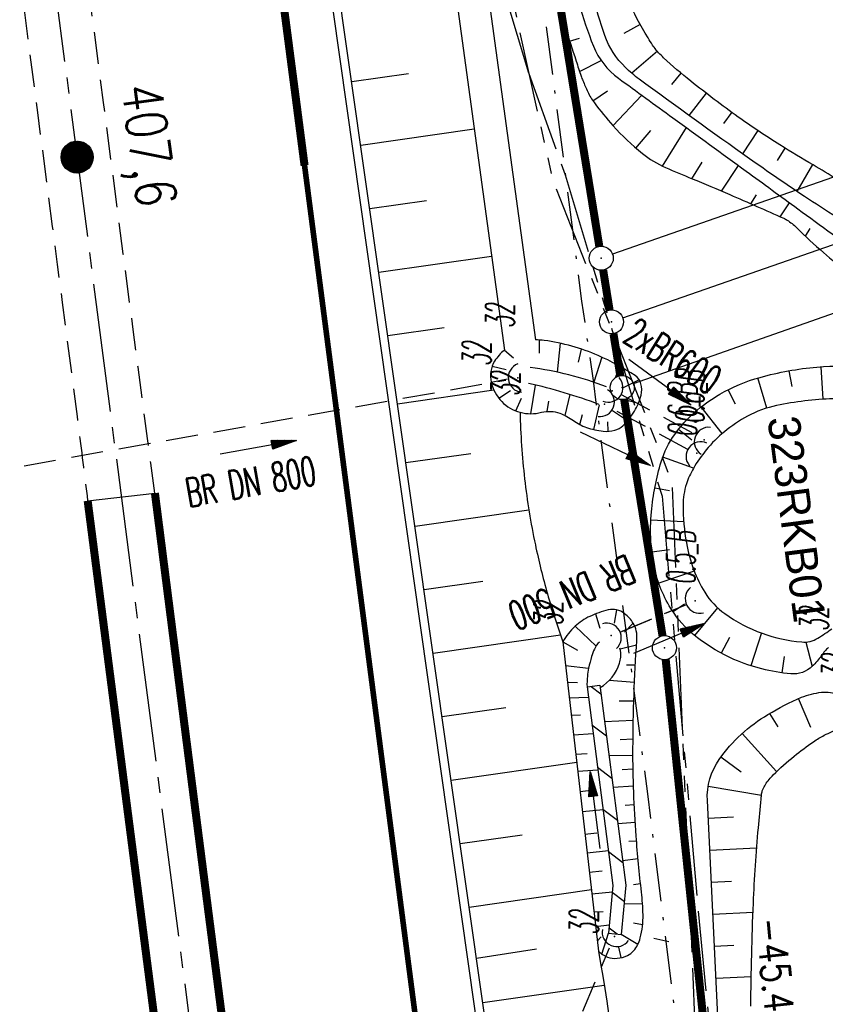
# Model space of a CAD drawing. Extents: x 446005 to 446745, y 447032 to 448234.
# Tile 94 of 127: x 446397 to 446447, y 447542 to 447603. Entities that reach past the tile are written whole.
import ezdxf
from ezdxf.enums import TextEntityAlignment as Align

# ---------------------------------------------------------------- set-up
doc = ezdxf.new("R2010")
doc.units = 0
doc.header["$LTSCALE"] = 2
doc.header["$MEASUREMENT"] = 0
for name, pattern in [('ACHSE', [5.5, 4, -0.5, 0.5, -0.5]), ('AUSGEZOGEN', [0]), ('BAB-FM2', [2.6, 1.5, -0.5, 0.1, -0.5]), ('EINAUSFÄDELUNG', [3.5, 2.5, -1]), ('GESTRICH-X2', [1.5, 1, -0.5]), ('PHANTOMX2', [5, 2.5, -0.5, 0.5, -0.5, 0.5, -0.5])]:
    doc.linetypes.add(name, pattern=pattern)
doc.layers.get('0').update_dxf_attribs({"linetype": 'AUSGEZOGEN'})
for name, color, linetype in [('200-ABSTAND', 8, 'AUSGEZOGEN'), ('200-GRENZL', 8, 'AUSGEZOGEN'), ('200-GRENZL-BAB', 7, 'AUSGEZOGEN'), ('200-GRENZP-BAB', 7, 'AUSGEZOGEN'), ('ACHSETOP', 250, 'ACHSE'), ('ANMERKUNG', 7, 'CONTINUOUS'), ('BAB_FM', 5, 'BAB-FM2'), ('BOESCHG', 250, 'AUSGEZOGEN'), ('DURCHL', 200, 'GESTRICH-X2'), ('EINAUSF', 250, 'EINAUSFÄDELUNG'), ('FBRTOP', 250, 'AUSGEZOGEN'), ('GRABEN', 250, 'AUSGEZOGEN'), ('HEKT_B', 250, 'CONTINUOUS'), ('KANAL', 7, 'GESTRICH-X2'), ('Lichtwellenleiter COLT', 46, 'PHANTOMX2'), ('Lichtwellenleiter GLH', 46, 'PHANTOMX2'), ('MS-UEBERFAHRT', 250, 'GESTRICH-X2'), ('MULDE', 250, 'AUSGEZOGEN'), ('PFEIL', 7, 'CONTINUOUS'), ('PFEILTOP', 200, 'AUSGEZOGEN'), ('Rinne', 200, 'CONTINUOUS'), ('RRB', 250, 'AUSGEZOGEN'), ('RRB-Schrift', 250, 'AUSGEZOGEN'), ('SCHSYMBOL', 200, 'AUSGEZOGEN'), ('TEXTO', 4, 'CONTINUOUS')]:
    doc.layers.add(name, color=color, linetype=linetype)
doc.styles.add('ROMANS', font='romans.shx', dxfattribs={"width": 0.8})
doc.styles.add('UNIR-H', font='unir_h.shx', dxfattribs={"width": 0.8})

# ---------------------------------------------------------------- blocks, each defined once
blk = doc.blocks.new('*X15')
at = {"color": 0}
for p, q in [((212.2338378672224, 257.3935923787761), (213.2417524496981, 258.4015069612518)), ((212.2358318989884, 257.4662970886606), (213.1690477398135, 258.3995129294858)), ((212.2367523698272, 257.3257962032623), (213.3095486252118, 258.3985924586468)), ((212.2437289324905, 257.2620620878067), (213.3732827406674, 258.3916158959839)), ((212.2440325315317, 257.5452083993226), (213.0901364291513, 258.3913122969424)), ((212.2541807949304, 257.201803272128), (213.4335415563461, 258.3811640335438)), ((212.2606187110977, 257.6325052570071), (213.0028395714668, 258.3747261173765)), ((212.2676832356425, 257.1445950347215), (213.4907497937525, 258.3676615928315)), ((212.283919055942, 257.0901201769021), (213.5452246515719, 258.3514257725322)), ((212.2898237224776, 257.732420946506), (212.9029238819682, 258.3455211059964)), ((212.3026459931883, 257.0381364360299), (213.5972083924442, 258.3326988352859)), ((212.3236761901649, 256.9884559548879), (213.6468888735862, 258.3116686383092)), ((212.3425626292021, 257.8558705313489), (212.7794742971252, 258.2927821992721)), ((212.3468627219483, 256.9409318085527), (213.6944130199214, 258.2884821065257)), ((212.3720904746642, 256.8954488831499), (213.739895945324, 258.2632543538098)), ((212.3992698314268, 256.851917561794), (213.7834272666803, 258.2360749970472)), ((212.4283322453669, 256.8102692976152), (213.8250755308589, 258.2070125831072)), ((212.4592271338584, 256.770453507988), (213.864891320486, 258.1761176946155)), ((212.4919197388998, 256.7324354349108), (213.9029093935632, 258.1434250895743)), ((212.5263897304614, 256.6961947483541), (213.9391500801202, 258.1089550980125)), ((212.5626304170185, 256.6617247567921), (213.9736200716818, 258.0727144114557)), ((212.6006484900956, 256.6290321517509), (214.0063126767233, 258.0346963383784)), ((212.6404642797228, 256.5981372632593), (214.0372075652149, 257.9948805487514)), ((212.6821125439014, 256.5690748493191), (214.0662699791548, 257.9532322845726)), ((212.7256438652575, 256.5418954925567), (214.0934493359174, 257.9097009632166)), ((212.7711267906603, 256.5166677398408), (214.1186770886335, 257.8642180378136)), ((212.8186509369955, 256.4934812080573), (214.1418636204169, 257.8166938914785)), ((212.8683314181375, 256.4724510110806), (214.1628938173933, 257.7670134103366)), ((212.9203151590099, 256.4537240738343), (214.1816207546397, 257.7150296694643)), ((212.9747900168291, 256.437488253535), (214.197856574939, 257.6605548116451)), ((213.0319982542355, 256.4239858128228), (214.2113590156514, 257.6033465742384)), ((213.0922570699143, 256.4135339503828), (214.2218108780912, 257.5430877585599)), ((213.1559911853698, 256.4065573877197), (214.2287874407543, 257.4793536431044)), ((213.2237873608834, 256.4036428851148), (214.2317019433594, 257.4115574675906)), ((213.2964920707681, 256.4056369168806), (214.2297079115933, 257.3388527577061)), ((213.3754033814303, 256.4138375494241), (214.22150727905, 257.2599414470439)), ((213.4627002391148, 256.4304237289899), (214.2049210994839, 257.1726445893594)), ((213.5626159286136, 256.4596287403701), (214.1757160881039, 257.0727288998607)), ((213.6860655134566, 256.5123676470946), (214.1229771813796, 256.9492793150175))]:
    blk.add_line(p, q, dxfattribs=at)
blk = doc.blocks.new('SRMAST2')
at = {"color": 0}
blk.add_circle((0, 0), 0.9989724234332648, dxfattribs=at)
blk.add_point((0, 0), dxfattribs=at)
blk.add_blockref('*X15', (-213.2327699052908, -257.4025749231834))
blk = doc.blocks.new('40')
at = {"color": 0}
blk.add_arc((0.0246800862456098, 0.3106833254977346), 0.9100732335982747, 192.5363002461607, 347.4636997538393, dxfattribs=at)
blk.add_point((0, 0), dxfattribs=at)
blk = doc.blocks.new('PFEIL2')
at = {"color": 0}
for p, q in [((0.8796887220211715, 0.0024565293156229), (-2.401395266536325, -0.0115320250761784)), ((0.8808543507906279, -0.2709205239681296), (0.8785230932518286, 0.2758335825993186)), ((0.8785230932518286, 0.2758335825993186), (2.429089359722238, 0.0090619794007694)), ((0.9110887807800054, 0.2702307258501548), (0.8785706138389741, 0.2646884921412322)), ((0.9651190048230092, 0.2609349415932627), (0.8786494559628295, 0.2461975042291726)), ((1.01914922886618, 0.2516391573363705), (0.8787282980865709, 0.2277065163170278)), ((1.073179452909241, 0.24234337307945), (0.8788071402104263, 0.2092155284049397)), ((1.127209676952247, 0.2330475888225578), (0.8788859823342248, 0.1907245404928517)), ((1.181239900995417, 0.2237518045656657), (0.8789648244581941, 0.1722335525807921)), ((1.235270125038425, 0.2144560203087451), (0.8790436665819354, 0.1537425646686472)), ((1.289300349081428, 0.2051602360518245), (0.8791225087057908, 0.1352515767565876)), ((1.34333057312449, 0.195864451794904), (0.8792013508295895, 0.1167605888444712)), ((1.397360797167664, 0.1865686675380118), (0.8792801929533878, 0.0982696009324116)), ((1.451391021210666, 0.1772728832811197), (0.8793590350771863, 0.0797786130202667)), ((1.505421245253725, 0.1679770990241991), (0.8794378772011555, 0.0612876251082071)), ((1.559451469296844, 0.1586813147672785), (0.8795167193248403, 0.0427966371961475)), ((1.613481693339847, 0.1493855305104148), (0.8795955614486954, 0.024305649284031)), ((1.66751191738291, 0.140089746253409), (0.8796744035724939, 0.005814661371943)), ((1.721542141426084, 0.1307939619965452), (0.8797532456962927, -0.0126763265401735)), ((1.775572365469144, 0.1214981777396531), (0.8798320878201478, -0.0311673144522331)), ((1.82960258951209, 0.1122023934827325), (0.8799109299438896, -0.0496583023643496)), ((1.883632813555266, 0.1029066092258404), (0.8799897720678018, -0.0681492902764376)), ((1.937663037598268, 0.0936108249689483), (0.8800686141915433, -0.08664027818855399)), ((1.991693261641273, 0.0843150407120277), (0.8801474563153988, -0.105131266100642)), ((2.045723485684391, 0.0750192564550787), (0.8802262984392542, -0.1236222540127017)), ((2.099753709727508, 0.0657234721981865), (0.8803051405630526, -0.1421132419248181)), ((2.153783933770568, 0.056427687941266), (0.8803839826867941, -0.1606042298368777)), ((2.207814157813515, 0.0471319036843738), (0.8804628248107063, -0.1790952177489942)), ((2.261844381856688, 0.0378361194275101), (0.8805416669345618, -0.1975862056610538)), ((2.31587460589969, 0.0285403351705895), (0.8806205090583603, -0.2160771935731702)), ((2.36990482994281, 0.0192445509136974), (0.8806993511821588, -0.2345681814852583)), ((2.423935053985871, 0.009948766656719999), (0.8807781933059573, -0.2530591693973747)), ((2.429089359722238, 0.0090619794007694), (0.8808543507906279, -0.2709205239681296))]:
    blk.add_line(p, q, dxfattribs=at)
blk = doc.blocks.new('GST')
at = {"color": 0}
blk.add_circle((0, 0), 0.75, dxfattribs=at)
blk.add_point((0, 0), dxfattribs=at)

msp = doc.modelspace()

# ---------------------------------------------------------------- hatches: boundary and pattern name
at = {"layer": 'Rinne'}
h = msp.add_hatch(dxfattribs=at)
h.set_pattern_fill('ANSI31', color=256, scale=15, style=0)
h.set_pattern_definition([(322.4163263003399, (446224.1069550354, 447324.702221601), (1.143598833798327, 1.485869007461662), [])])
h.paths.add_polyline_path([(446433.7146961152, 447546.3137969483), (446434.5113038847, 447546.2402030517), (446434.7944050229, 447549.3045952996), (446433.1656316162, 447561.7758011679), (446432.3723683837, 447561.6721988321), (446433.9895949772, 447549.2894047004)])

# ---------------------------------------------------------------- linework, layer by layer
at = {"layer": '200-GRENZL'}
for p, q in [((446472.4518543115, 447602.121807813), (446433.9684235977, 447588.6572415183)), ((446434.6084591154, 447584.6867057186), (446463.6785551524, 447594.8187979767)), ((446435.2771135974, 447580.5898134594), (446463.8732798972, 447590.6894685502))]:
    msp.add_line(p, q, dxfattribs=at)
at = {"layer": '200-GRENZL-BAB', "const_width": 0.5, "flags": 128}
for points in [[(446427.6306344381, 447623.0388002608), (446433.1395678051, 447589.1499666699)], [(446433.3794709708, 447587.6695736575), (446433.7805948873, 447585.1795604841)], [(446434.0214896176, 447583.6992970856), (446434.4486466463, 447581.0795639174)], [(446434.6905329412, 447579.5994301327), (446437.0801481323, 447564.8598220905)], [(446437.2784055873, 447563.3739852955), (446441.8523610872, 447519.6257974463)]]:
    msp.add_lwpolyline(points, dxfattribs=at)
at = {"layer": 'ACHSETOP'}
msp.add_line((446397.346, 447619.512), (446419.935, 447445.976), dxfattribs=at)
at = {"layer": 'BAB_FM', "flags": 128}
msp.add_lwpolyline([(446383.7660553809, 447958.6165563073), (446385.8587755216, 447941.7454913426), (446389.5359093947, 447914.5640029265), (446389.9451972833, 447908.97153534), (446392.2471528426, 447892.1550480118), (446398.2662740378, 447842.5166578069), (446403.8386303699, 447792.8197341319), (446409.3988137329, 447743.1212197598), (446416.3609532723, 447693.6059052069), (446424.4988060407, 447644.2442263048), (446432.0381518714, 447585.7278219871), (446432.7487822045, 447580.7781743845), (446436.1430659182, 447555.0006746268), (446440.7406020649, 447518.2868897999), (446539.3237351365, 447547.538057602), (446549.9282978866, 447509.4602388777)], dxfattribs=at)
at = {"layer": 'BOESCHG'}
for p, q in [((446435.6807466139, 447602.994197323), (446434.669133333, 447602.4353818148)), ((446431.2885321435, 447601.9475801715), (446431.8954277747, 447602.143969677)), ((446431.4248033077, 447601.5272079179), (446431.4257544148, 447601.5275167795)), ((446436.7628331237, 447601.3156900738), (446435.1614318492, 447599.9487753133)), ((446431.9111392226, 447600.0469579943), (446433.2601932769, 447600.7375753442)), ((446421.2478746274, 447599.9101091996), (446417.7024221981, 447599.4055890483)), ((446432.0557616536, 447599.6293733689), (446432.0576301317, 447599.6300866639)), ((446438.2294127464, 447599.9587916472), (446437.6346783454, 447599.2518698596)), ((446432.7347466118, 447598.2299135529), (446433.6492206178, 447598.8501468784)), ((446433.9906092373, 447596.6745026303), (446435.7920486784, 447598.5749773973)), ((446439.792968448, 447598.7119855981), (446438.7227997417, 447597.3221651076)), ((446432.9968811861, 447597.8741494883), (446432.9976757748, 447597.8747566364)), ((446441.3944331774, 447597.5140961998), (446440.8899334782, 447596.8196161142)), ((446425.3351412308, 447596.4514338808), (446418.2659479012, 447595.445483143)), ((446434.2905218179, 447596.3499319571), (446434.29197057, 447596.3513107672)), ((446435.4214043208, 447595.2789982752), (446436.3598197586, 447596.3791475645)), ((446437.0732497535, 447594.1619071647), (446438.56669244, 447596.5578804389)), ((446443.0323953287, 447596.3667257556), (446442.0649719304, 447594.9269937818)), ((446444.7138487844, 447595.2841059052), (446444.235753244, 447594.5112737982)), ((446435.7618134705, 447594.9971910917), (446435.7624397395, 447594.9979706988)), ((446437.4756905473, 447593.9793397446), (446437.4764967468, 447593.9811700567)), ((446438.910599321, 447593.3722081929), (446439.5613752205, 447594.4069482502)), ((446440.7568612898, 447592.6033585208), (446441.8263316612, 447594.1860076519)), ((446446.4297593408, 447594.2568515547), (446445.4597725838, 447592.5817047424)), ((446439.3197566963, 447593.2052698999), (446439.3201363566, 447593.2061950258)), ((446422.3532145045, 447591.9868078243), (446418.8294736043, 447591.4853772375)), ((446441.1628595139, 447592.4288783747), (446441.1636529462, 447592.4307142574)), ((446442.5912873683, 447591.8066018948), (446442.945523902, 447592.3692545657)), ((446442.9959324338, 447591.6289982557), (446442.996334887, 447591.6299136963)), ((446444.4209392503, 447590.9989247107), (446445.005166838, 447591.866576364)), ((446444.8186326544, 447590.8073925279), (446444.8196723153, 447590.8091010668)), ((446445.9877521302, 447589.7832697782), (446446.2916561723, 447590.26011652)), ((446446.3105674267, 447589.4814733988), (446446.3112453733, 447589.48220851)), ((446426.4187695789, 447588.5250429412), (446419.3929993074, 447587.5252713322)), ((446423.4585543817, 447584.063506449), (446419.9565250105, 447583.5651654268)), ((446429.3977201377, 447583.3081241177), (446429.3977520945, 447582.486848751)), ((446430.6923760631, 447583.1062304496), (446430.5175352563, 447581.3041482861)), ((446427.2189597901, 447582.6719103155), (446427.7831457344, 447582.1940260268)), ((446432.0082099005, 447582.7456609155), (446431.8261100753, 447581.9277114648)), ((446433.2890561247, 447582.2410675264), (446432.7981204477, 447580.6715183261)), ((446426.4611789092, 447581.6802010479), (446427.335890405, 447581.4654387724)), ((446434.4124621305, 447581.6739400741), (446434.1199329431, 447580.9423619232)), ((446447.1047676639, 447579.6172758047), (446446.9658341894, 447581.6406046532)), ((446443.5836906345, 447579.0679596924), (446443.0342108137, 447580.9438430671)), ((446445.1563382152, 447580.4101428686), (446444.9817623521, 447581.395261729)), ((446426.399, 447580.673), (446427.4232811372, 447580.8897539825)), ((446428.8770377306, 447578.7129541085), (446429.1683915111, 447580.4984344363)), ((446435.6297138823, 447580.833006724), (446434.5364257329, 447580.2928155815)), ((446420.5611714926, 447579.3231865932), (446426.5616493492, 447580.1964316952)), ((446426.8779855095, 447579.673186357), (446427.5998143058, 447580.1640183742)), ((446431.0013265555, 447578.601860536), (446431.3263883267, 447579.9067467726)), ((446441.6344889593, 447579.3033940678), (446441.1766232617, 447580.2097004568)), ((446427.9265773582, 447578.8869931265), (446428.2876495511, 447579.6844692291)), ((446429.8881477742, 447578.8564171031), (446429.9993292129, 447579.4881679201)), ((446432.7930605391, 447577.7237398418), (446433.1508358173, 447579.2760300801)), ((446435.5815497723, 447579.3594476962), (446434.8073698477, 447579.5606470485)), ((446440.8052340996, 447577.4779959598), (446439.4909797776, 447579.1393788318)), ((446431.9314350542, 447578.0346964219), (446432.0900107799, 447578.6606905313)), ((446434.8873560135, 447578.2621914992), (446433.9587483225, 447578.8850039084)), ((446420.7190016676, 447578.2211530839), (446420.7170216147, 447578.2208713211)), ((446433.6892375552, 447577.6151190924), (446433.662598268, 447578.2019496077)), ((446438.9167465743, 447577.0657090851), (446438.0747857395, 447577.733280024)), ((446425.1217342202, 447576.2195860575), (446421.0835764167, 447575.644953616)), ((446421.0855564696, 447575.6452353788), (446421.0835764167, 447575.644953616)), ((446439.0121697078, 447575.3134028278), (446437.0930877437, 447576.0012572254)), ((446421.2825273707, 447574.2610471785), (446421.2805473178, 447574.2607654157)), ((446437.5079680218, 447573.8930230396), (446436.5959565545, 447574.0655229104)), ((446428.7500649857, 447572.6956038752), (446421.6471021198, 447571.6848477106)), ((446438.4007085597, 447571.9778957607), (446436.3499399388, 447572.082036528)), ((446421.6490821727, 447571.6851294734), (446421.6471021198, 447571.6848477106)), ((446421.8450630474, 447570.3008003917), (446421.8440730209, 447570.3006595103)), ((446437.5250111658, 447570.2201554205), (446436.4203431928, 447570.0855694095)), ((446439.0587792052, 447568.8975409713), (446436.8473187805, 447568.135176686)), ((446425.8847067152, 447568.2475655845), (446422.2106278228, 447567.7247418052)), ((446422.2116178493, 447567.7248826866), (446422.2106278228, 447567.7247418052)), ((446438.4432980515, 447566.8272638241), (446437.7385122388, 447566.3508257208)), ((446422.4095787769, 447566.3408353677), (446422.407598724, 447566.3405536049)), ((446432.9008682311, 447566.2237523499), (446433.1690498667, 447565.3317523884)), ((446434.21, 447566.484), (446434.0569472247, 447565.648579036)), ((446440.5071980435, 447566.6136988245), (446439.079665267, 447564.8761962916)), ((446435.248, 447565.652), (446434.7087711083, 447565.0825228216)), ((446431.6248270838, 447565.4514401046), (446432.933549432, 447564.2205804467)), ((446443.2454751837, 447565.0375344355), (446442.5836573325, 447562.9928590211)), ((446430.7251557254, 447564.8960686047), (446422.7741535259, 447563.7646358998)), ((446430.869, 447564.492), (446431.7735518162, 447563.9740236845)), ((446441.2656664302, 447564.7444745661), (446440.7451156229, 447563.7737650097)), ((446446.0152384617, 447564.472444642), (446446.4080156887, 447562.9441972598)), ((446422.7761335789, 447563.7649176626), (446422.7741535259, 447563.7646358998)), ((446435.4563840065, 447564.269000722), (446434.4438364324, 447564.0299210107)), ((446444.6731231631, 447563.5763718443), (446444.5308256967, 447562.5468125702)), ((446431.0400350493, 447563.00104406), (446432.4725023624, 447562.8512649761)), ((446435.3840653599, 447563.0378605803), (446434.8330249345, 447563.0262467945)), ((446422.9721144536, 447562.3805885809), (446422.9711244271, 447562.3804476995)), ((446431.1579248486, 447561.973368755), (446431.7827044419, 447561.9421422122)), ((446435.3321167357, 447561.9478654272), (446433.7479629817, 447562.074100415)), ((446431.2698076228, 447560.9980582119), (446432.4555275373, 447561.0354651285)), ((446435.2894121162, 447560.792298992), (446434.3763643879, 447560.7912828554)), ((446446.3273109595, 447559.1496302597), (446445.5512634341, 447560.9402752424)), ((446427.3073994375, 447560.3694237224), (446423.337679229, 447559.8045299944)), ((446423.3386692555, 447559.8046708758), (446423.337679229, 447559.8045299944)), ((446431.3950121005, 447559.9066189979), (446431.9686691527, 447559.9316610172)), ((446435.258034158, 447559.5677431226), (446433.4626578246, 447559.5015284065)), ((446444.2823824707, 447559.1880842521), (446443.776022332, 447560.0222090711)), ((446423.5366301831, 447558.4206235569), (446423.5346501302, 447558.4203417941)), ((446431.5341933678, 447558.6933405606), (446432.750697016, 447558.7754089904)), ((446435.2414824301, 447558.4093662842), (446434.444177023, 447558.3753412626)), ((446444.1986291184, 447556.392839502), (446442.0477443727, 447558.7661527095)), ((446431.6739030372, 447557.4754559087), (446432.3798439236, 447557.512020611)), ((446435.2378975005, 447557.4046464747), (446433.7407599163, 447557.3721539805)), ((446441.9769342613, 447556.3598374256), (446440.7129345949, 447557.2811757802)), ((446431.7331579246, 447556.9589160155), (446423.9012049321, 447555.844424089)), ((446431.7943848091, 447556.4251857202), (446433.0471867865, 447556.5052436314)), ((446435.2458713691, 447556.5362514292), (446434.563438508, 447556.5021564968)), ((446423.903184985, 447555.8447058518), (446423.9012049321, 447555.844424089)), ((446431.9401638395, 447555.154392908), (446432.6075501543, 447555.2327589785)), ((446435.2703625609, 447555.4796100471), (446433.9992744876, 447555.3927574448)), ((446443.2485079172, 447554.9062169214), (446439.9266774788, 447555.4626490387)), ((446424.0991658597, 447554.4603767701), (446424.0981758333, 447554.4602358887)), ((446432.083464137, 447553.9052078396), (446433.3700019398, 447554.03350986)), ((446435.3159216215, 447554.3205081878), (446434.7414986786, 447554.2791696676)), ((446441.5039888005, 447553.5437915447), (446439.9293974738, 447553.4669721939)), ((446435.3772613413, 447553.2207868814), (446434.2942566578, 447553.1341354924)), ((446428.3269634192, 447552.4339163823), (446424.4647306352, 447551.8843181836)), ((446432.2464970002, 447552.4840089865), (446432.9762900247, 447552.561070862)), ((446424.4657206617, 447551.884459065), (446424.4647306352, 447551.8843181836)), ((446432.3800841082, 447551.3194962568), (446433.7050712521, 447551.4679483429)), ((446435.4613828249, 447552.0552962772), (446434.98140841, 447552.0405069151)), ((446442.9505807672, 447551.6119874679), (446440.0268552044, 447551.4693481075)), ((446435.5565584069, 447550.9437270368), (446434.5954379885, 447550.8280477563)), ((446424.6636815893, 447550.5004117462), (446424.6617015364, 447550.5001299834)), ((446432.5168927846, 447550.1269002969), (446433.3080033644, 447550.2025489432)), ((446432.6452344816, 447549.0081131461), (446425.0282563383, 447547.9242122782)), ((446435.7110392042, 447549.3978926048), (446435.2688840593, 447549.3325352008)), ((446441.3879053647, 447549.5333707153), (446440.1243129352, 447549.4717240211)), ((446432.6739126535, 447548.7581182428), (446433.9523265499, 447548.8859973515)), ((446425.0302363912, 447547.924494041), (446425.0282563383, 447547.9242122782)), ((446435.8342697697, 447548.1510730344), (446434.6843418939, 447548.1132309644)), ((446432.8019908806, 447547.6416278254), (446433.3881581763, 447547.6698305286)), ((446442.7232200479, 447547.5961377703), (446440.2217706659, 447547.4740999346)), ((446425.2262172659, 447546.5401649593), (446425.2252272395, 447546.5400240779)), ((446432.907379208, 447546.7229310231), (446433.7618721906, 447546.8244483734)), ((446435.8397812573, 447546.8358801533), (446435.2706868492, 447546.9400194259)), ((446433.0105422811, 447545.8236323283), (446433.2472632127, 447546.0947525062)), ((446433.2990303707, 447545.0111493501), (446433.7146961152, 447546.3137969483)), ((446435.538665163, 447545.6045943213), (446434.5113038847, 447546.2402030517)), ((446437.4847266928, 447545.7828205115), (446436.5312725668, 447545.9904019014)), ((446425.47993567, 447544.7571908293), (446429.2198792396, 447545.3365794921)), ((446434.5091212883, 447544.7866825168), (446434.3656873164, 447545.4465089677)), ((446441.5248128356, 447545.5352925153), (446440.3192283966, 447545.4764758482)), ((446425.5927720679, 447543.9642472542), (446425.5917820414, 447543.9641063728)), ((446425.5927720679, 447543.9642472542), (446425.5917820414, 447543.9641063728)), ((446442.6119786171, 447543.5859531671), (446440.4166861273, 447543.4788517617)), ((446433.4486516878, 447543.0411788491), (446425.8774384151, 447541.9637903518))]:
    msp.add_line(p, q, dxfattribs=at)
for points in [[(446449.4570000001, 447592.312, 0.009111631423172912), (446448.9131334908, 447592.6939692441, 0.005372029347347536), (446447.9723420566, 447593.314814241, 0.01210972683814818), (446446.4728871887, 447594.2307443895, -0.008802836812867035), (446444.402, 447595.477, -0.01545515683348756), (446441.8057596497, 447597.2162808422, -0.01298568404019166), (446438.8386760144, 447599.4584693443, -0.01858170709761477), (446437.151281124, 447600.909597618, -0.04643387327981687), (446436.5559017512, 447601.574116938, -0.01436774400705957), (446436.4618490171, 447601.7089609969, -0.00448472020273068), (446436.177082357, 447602.1519305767, -0.0399061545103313), (446434.9233891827, 447604.5448463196, -0.04520844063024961), (446434.19, 447606.815, -0.04264788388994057), (446433.4171039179, 447612.4264588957, 0.02106602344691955), (446432.345, 447623.828, 0.002928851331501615), (446428.6142369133, 447649.9727985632, -0.003577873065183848), (446425.588, 447671.379, -0.002932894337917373), (446424.4990234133, 447679.8790662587, -0.000358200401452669), (446416.041, 447749.533, -0.02617098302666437), (446412.608000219, 447800.0961849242, 0.06925676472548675), (446409.6629999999, 447819.099, 0.06448426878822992)], [(446430.437902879, 447604.620145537, 0.001972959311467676), (446430.9793953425, 447602.9100244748, 0.001353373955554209), (446431.6927264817, 447600.7082156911, 0.003160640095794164), (446432.0066737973, 447599.7681978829, 0.01796800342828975), (446432.1113824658, 447599.493838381, 0.006880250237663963), (446432.42, 447598.792, 0.05263402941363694), (446432.8298152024, 447598.0976765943, 0.02312139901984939), (446433.9878609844, 447596.6790650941, 0.04215764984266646), (446435.8250319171, 447594.9479640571, 0.06314899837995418), (446437.269, 447594.072, 0.008428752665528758), (446438.9210505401, 447593.369045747, -0.005916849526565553), (446441.2793685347, 447592.3795341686, -0.002488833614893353), (446444.6355136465, 447590.9045191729, -0.03750474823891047), (446444.85, 447590.789, -0.05331603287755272), (446445.4394727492, 447590.3166461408, 0.0175756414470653), (446447.1166488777, 447588.7637964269, 0.002413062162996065), (446448.6564472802, 447587.448433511, 0.01077415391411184), (446449.009, 447587.1629999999, 0.04146821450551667)], [(446426.399, 447580.673, 0.1338512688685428), (446427.0521776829, 447579.4717064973, 0.1383251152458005), (446428.194, 447578.8, 0.128927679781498), (446429.5402739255, 447578.7994510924, -0.1541172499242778), (446430.673, 447578.743, -0.06842701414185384), (446431.5250814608, 447578.2860282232, 0.07222851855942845), (446432.336, 447577.859, 0.05977192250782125), (446433.3862697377, 447577.6229362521, 0.09028321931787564), (446434.1, 447577.679, 0.1282052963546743), (446434.6047487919, 447577.9636509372, 0.06299552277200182), (446435.334, 447578.872, 0.07986111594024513), (446435.7442988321, 447579.8666053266, 0.120916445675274), (446435.738, 447580.583, 0.1869881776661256), (446435.3777783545, 447581.0884698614, 0.04278732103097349), (446433.069, 447582.339, 0.06916450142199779), (446429.7061132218, 447583.2797490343, 0.03863049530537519), (446429.1500937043, 447583.311722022, 0.0706633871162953)], [(446427.2189597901, 447582.6719103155, 0.08767795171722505), (446426.6108017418, 447581.987332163, 0.1983770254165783), (446426.399, 447580.673, 0.1338512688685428)], [(446447.721, 447579.65, 0.04065897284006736), (446444.195235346, 447579.224079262, 0.07479024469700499), (446442.375, 447578.558, 0.04646773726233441), (446440.9414086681, 447577.5919587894, 0.04994372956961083), (446439.804, 447576.454, 0.03964856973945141), (446439.0055484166, 447575.3020392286, 0.05254510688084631), (446438.572, 447574.336, 0.07931109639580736), (446438.3605766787, 447573.0138175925, 0.04463244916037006), (446438.571, 447570.654, 0.04438477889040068), (446439.0310938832, 447568.9709617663, 0.04988719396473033), (446439.714, 447567.576, 0.09922394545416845), (446440.9641323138, 447566.2414430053, 0.06870491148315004), (446443.291, 447565.021, 0.06420663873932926), (446445.7588928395, 447564.4752854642, 0.1611025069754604), (446446.761, 447564.71, 0.02117174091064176), (446447.6436542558, 447565.3033807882, 0.02024907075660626)], [(446435.476, 447564.566, 0.07808301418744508), (446435.4455071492, 447565.1623325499, 0.08845527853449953), (446435.248, 447565.652, 0.08401541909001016), (446434.7272913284, 447566.2368110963, 0.1154625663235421), (446434.21, 447566.484, 0.1149340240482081), (446433.7014984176, 447566.4773902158, 0.04731276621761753), (446432.548, 447566.074, 0.08135119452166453), (446431.6248270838, 447565.4514401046, 0.07408012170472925), (446430.869, 447564.492)], [(446433.1561820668, 447564.4675755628, 0.117926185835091), (446432.833, 447564.036, 0.02815942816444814), (446432.6597510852, 447563.5638578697, 0.01921333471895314), (446432.4725023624, 447562.8512649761, 0.03346664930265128), (446432.3946456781, 447562.3417465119, 0.02573734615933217), (446432.3723683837, 447561.6721988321)], [(446433.083, 447545.192, 0.1047423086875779), (446433.6526496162, 447544.8233202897, 0.117699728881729), (446434.253, 447544.744, 0.08038978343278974), (446434.8975576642, 447544.9178104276, 0.1133470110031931), (446435.277, 447545.206, 0.1107424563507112), (446435.6941984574, 447546.0173983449, 0.06885346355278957), (446435.864, 447547.464, 0.02321201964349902), (446435.7693739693, 447548.8729347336, -0.009331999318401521), (446435.437, 447552.368, -0.01983928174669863), (446435.2379656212, 447557.8221457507, -0.01604368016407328), (446435.476, 447564.566)], [(446442.590410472, 447541.7503650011, -0.008784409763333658), (446442.7465762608, 447548.1756220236, -0.01195582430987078), (446443.057, 447552.888, -0.00129131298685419), (446443.2228941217, 447554.6807719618, -0.009676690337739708), (446443.2502765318, 447554.9194885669, -0.007872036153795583), (446443.2736869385, 447555.0751185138, -0.01024295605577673), (446443.296, 447555.194, -0.07023923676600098), (446443.327344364, 447555.2808738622, -0.01851738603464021), (446443.5016871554, 447555.5828818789, -0.05768668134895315), (446443.9833348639, 447556.1836099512, -0.02522054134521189), (446445.2929999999, 447557.354, -0.01758680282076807), (446446.4926376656, 447558.2540985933, -0.03385059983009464), (446447.1611747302, 447558.6556153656, -0.02458975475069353), (446448.1551438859, 447559.1042820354, -0.01686609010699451), (446449.653, 447559.636, -0.01693372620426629), (446450.0126953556, 447559.7369117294, 0.0131361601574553), (446450.477297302, 447559.8634572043, 0.1002663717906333), (446451.5929776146, 447560.461501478, 0.03952461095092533), (446453.876916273, 447562.6802965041, 0.04890205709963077), (446454.3703730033, 447563.3669449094, 0.02957367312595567), (446454.998, 447564.614)], [(446433.1842786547, 447561.6330243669, 0.1837463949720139), (446434.3983237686, 447563.1507813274, 0.04959099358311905), (446434.48, 447563.53, 0.1026830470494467), (446434.429409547, 447564.0806913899, 0.3008040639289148)]]:
    msp.add_lwpolyline(points, format="xyb", dxfattribs=at)
for points in [[(446420.52104074, 447579.6052004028), (446416.6338557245, 447606.9219035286)], [(446431.425, 447502.979), (446420.52104074, 447579.6052004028)], [(446430.869, 447564.492), (446433.083, 447545.192)]]:
    msp.add_lwpolyline(points, dxfattribs=at)
at = {"layer": 'BOESCHG', "flags": 128}
for points in [[(446428.194, 447578.8, 0.0230722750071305), (446428.4812291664, 447574.6459311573, 0.02307227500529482), (446429.15, 447570.536, 0.01741528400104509), (446429.9042100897, 447567.4840540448, 0.01741528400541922), (446430.869, 447564.492)], [(446433.083, 447545.192, -0.02093516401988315), (446434.7681036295, 447532.6690280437, -0.02093516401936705), (446435.4, 447520.049, -0.01490204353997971), (446435.2053610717, 447511.0547343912, -0.01490204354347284), (446434.475293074, 447502.0880349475)]]:
    msp.add_lwpolyline(points, format="xyb", dxfattribs=at)
at = {"layer": 'DURCHL'}
for p, q in [((446382.5, 447572.844), (446427.313, 447580.813)), ((446434.5050179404, 447579.9133808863), (446439.1711455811, 447577.3913253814)), ((446438.6592307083, 447576.481822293), (446433.9705650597, 447579.0083255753)), ((446434.436041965, 447565.094586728), (446438.5669177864, 447566.8191287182)), ((446428.594, 447533.156), (446433.781, 447545.406))]:
    msp.add_line(p, q, dxfattribs=at)
at = {"layer": 'EINAUSF', "const_width": 0.35, "flags": 128}
msp.add_lwpolyline([(446414.7601096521, 447594.1910613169), (446428.6175188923, 447487.7339640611, -2.252132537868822e-06)], format="xyb", dxfattribs=at)
at = {"layer": 'FBRTOP'}
msp.add_line((446401.235, 447573.282), (446405.429, 447573.758), dxfattribs=at)
for points in [[(446398.977125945, 447461.2377589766, -4.738676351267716e-05), (446398.9886590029, 447461.1274161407, 0.002049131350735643), (446399.052, 447460.5440000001, 0.01192265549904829), (446399.1385384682, 447459.9120297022, 0.001258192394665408), (446400.116, 447453.948, 0.0008532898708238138), (446400.9328518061, 447449.0924985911, -0.001542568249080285), (446401.381, 447446.406, -0.003549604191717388), (446402.2938413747, 447440.5680989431, 0.003291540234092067), (446403.275, 447434.2720000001, 0.0002201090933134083), (446403.7748168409, 447431.2063498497, 7.325592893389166e-05), (446405.282, 447421.9960000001, 0.00132459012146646), (446406.7274213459, 447413.3154183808, -0.004232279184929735), (446407.164, 447410.596, -0.005148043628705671), (446407.3344509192, 447409.3901445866, -0.0005178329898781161), (446408.893, 447397.384, -8.115706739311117e-05), (446411.2558121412, 447379.0098895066, 0.0002346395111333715), (446412.075, 447372.655, 5.814670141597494e-06), (446414.0837407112, 447357.1309776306, 9.957743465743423e-06), (446415.2570000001, 447348.066, 1.621935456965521e-05), (446416.8535000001, 447335.736, -7.807919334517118e-07), (446418.45, 447323.406, -0.0001459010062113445)], [(446363.3269939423, 447740.4477453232, 2.37127223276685e-06), (446366.277, 447717.758, 0.0003261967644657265)], [(446378.872, 447619.2449999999, 4.694184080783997e-05), (446381.3662576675, 447599.8725831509, 0.0001690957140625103)], [(446382.061, 447594.495, 2.447160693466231e-05), (446383.8188860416, 447580.9295902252, 3.040344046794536e-05), (446385.235, 447570.011, 0.0002027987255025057)]]:
    msp.add_lwpolyline(points, format="xyb", dxfattribs=at)
at = {"layer": 'FBRTOP', "const_width": 0.5}
for points in [[(446348.617714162, 448102.3236234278, -8.302301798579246e-07), (446349.9163869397, 448092.3455556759, 3.873560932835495e-06), (446356.3698955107, 448042.7639898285), (446372.5048799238, 447918.8091095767), (446391.8668783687, 447770.0641215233), (446411.2288783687, 447621.3191215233), (446414.7601096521, 447594.191061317, -2.252132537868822e-06)], [(446405.429, 447573.758, 0.0003667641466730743), (446408.7699513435, 447547.5984498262, 0.0005674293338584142), (446410.961, 447530.694, 1.306116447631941e-05), (446413.9294629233, 447507.9983550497, -0.0003228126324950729), (446414.049, 447507.08, -0.0002401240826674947), (446415.5963798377, 447495.0866256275, 0.0003499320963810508), (446416.664, 447486.854, 7.995576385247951e-05), (446417.0386493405, 447483.9534948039, -2.889959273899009e-06)], [(446401.235, 447573.282, 5.958765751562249e-05), (446405.0216333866, 447543.8950824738, 0.0001264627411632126), (446406.811, 447530.049), (446412.9526909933, 447482.6194405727, -0.0004329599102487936)]]:
    msp.add_lwpolyline(points, format="xyb", dxfattribs=at)
at = {"layer": 'FBRTOP'}
msp.add_lwpolyline([(446430.839, 447503.059), (446416.1366824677, 447606.8571870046)], dxfattribs=at)
at = {"layer": 'GRABEN'}
for points in [[(446449.9717003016, 447589.6572561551, -0.005549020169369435), (446445.9303558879, 447592.2687094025, -0.00788441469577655), (446442.5050602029, 447594.6148699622, -0.004489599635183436), (446435.6227849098, 447599.5834877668, -0.03390323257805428), (446434.7635768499, 447600.3102223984, -0.1157189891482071), (446433.4854487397, 447602.3019080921, -0.05094095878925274), (446432.2298158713, 447607.4701554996, -0.0009745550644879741), (446431.0551070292, 447616.1453982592, -0.00125027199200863), (446430.1695490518, 447622.9115397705, -6.963391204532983e-05), (446425.8723076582, 447656.4322299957, -0.0001558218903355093), (446423.9587049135, 447671.4128693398, -0.0007579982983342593), (446423.7536341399, 447673.0419490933, -1.620209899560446e-05), (446414.2776392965, 447749.2714689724, -0.003985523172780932), (446411.6543794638, 447771.8488847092, -0.001894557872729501), (446406.6948896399, 447819.4053276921)], [(446431.331033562, 447607.0653955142, 0.06240919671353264), (446432.7711677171, 447601.6423532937, 0.1399228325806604), (446434.3341013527, 447599.6379240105, 0.0006056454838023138), (446437.7320639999, 447597.1641649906, -0.0004509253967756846), (446442.2969372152, 447593.8430412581, -0.0003425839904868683), (446445.5256062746, 447591.486213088, -0.0002594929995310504), (446449.7843615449, 447588.3695863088)]]:
    msp.add_lwpolyline(points, format="xyb", dxfattribs=at)
for centre, radius, start, end in [((446426.261982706, 447561.5362023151), 20.22081638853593, 68.77520105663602, 82.7139029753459), ((446421.8035718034, 447549.406388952), 31.95239993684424, 69.26007695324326, 77.47522057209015)]:
    msp.add_arc(centre, radius, start, end, dxfattribs=at)
at = {"layer": 'KANAL'}
for p, q in [((446382.4999999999, 447572.8439999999), (446427.313, 447580.8129999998)), ((446434.5050179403, 447579.9133808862), (446439.1711455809, 447577.3913253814)), ((446438.6592307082, 447576.481822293), (446433.9705650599, 447579.0083255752)), ((446434.5629999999, 447565.156), (446438.438, 447566.7499999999)), ((446428.5939999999, 447533.1559999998), (446433.781, 447545.406))]:
    msp.add_line(p, q, dxfattribs=at)
at = {"layer": 'Lichtwellenleiter COLT', "flags": 128}
msp.add_lwpolyline([(446368.6461817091, 448155.3431283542), (446377.6100000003, 448140.1799999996), (446398.4299999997, 448113.5999999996), (446400.8899999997, 448097.7999999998), (446372.8399999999, 448073.3399999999), (446369.1399999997, 448062.9400000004), (446372.9900000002, 448023.3799999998), (446380.5499999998, 447954.75), (446383.2599999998, 447931.4100000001), (446395.3100000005, 447845.3600000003), (446404.0800000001, 447761.8900000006), (446416.5099999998, 447679.0999999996), (446425.1600000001, 447616.1600000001), (446430.21, 447593.3499999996), (446437.6699999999, 447574.4299999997), (446439.1100000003, 447540.1900000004), (446440.4000000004, 447522.79), (446443.96, 447516.5499999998), (446451.8200000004, 447515.3799999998), (446478.5200000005, 447525.4199999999), (446509.4199999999, 447535.8399999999), (446514.3399999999, 447538.9100000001), (446521.4299999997, 447546.8900000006), (446525.7300000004, 447549.8600000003), (446529.7700000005, 447550.3100000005), (446533.9199999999, 447541.9299999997), (446545.6220000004, 447492.9079999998), (446547.375, 447486.4160000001), (446549.176, 447473.0260000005), (446554.7570000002, 447437.8190000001), (446548.8509999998, 447392.3799999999), (446537.4850000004, 447375.4070000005), (446533.5700000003, 447369.6809999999)], dxfattribs=at)
at = {"layer": 'Lichtwellenleiter GLH'}
for p, q in [((446427.2930000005, 447604.7570000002), (446428.7430000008, 447599.938000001)), ((446428.7430000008, 447599.938000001), (446431.0089999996, 447593.6140000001)), ((446431.0089999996, 447593.6140000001), (446437.0489999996, 447573.5620000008)), ((446437.0489999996, 447573.5620000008), (446439.3080000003, 447547.6920000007)), ((446439.3080000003, 447547.6920000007), (446441.9739999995, 447520.1270000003))]:
    msp.add_line(p, q, dxfattribs=at)
at = {"layer": 'MS-UEBERFAHRT', "flags": 128}
for points in [[(446405.429, 447573.758, -0.0001326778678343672), (446404.7539069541, 447578.7292773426, -0.001255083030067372), (446404.684, 447579.255, -1.017947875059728e-05), (446399.7652902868, 447616.9755542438, 4.317164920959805e-05), (446398.605, 447625.869), (446392.416, 447673.259, -0.0003790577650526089), (446391.0367500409, 447683.8828488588, -0.0001622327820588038), (446387.841, 447708.709)], [(446383.659, 447708.184, -8.1689929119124e-05), (446386.9267963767, 447683.2561478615, -0.0001901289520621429), (446388.325, 447672.545), (446394.488, 447625.192, 9.593218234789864e-05), (446395.6283055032, 447616.4467905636, -2.213048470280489e-05), (446400.577, 447578.5379999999, -0.001305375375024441), (446400.6389040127, 447578.0537802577, -0.0001325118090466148), (446401.235, 447573.282)]]:
    msp.add_lwpolyline(points, format="xyb", dxfattribs=at)
at = {"layer": 'MULDE', "flags": 128}
for points in [[(446386.2871155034, 447893.0938577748), (446391.6574604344, 447851.1977695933), (446395.0777411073, 447817.6008354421), (446403.3973987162, 447744.4744761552), (446414.3041901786, 447671.5538129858), (446421.8162422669, 447622.1910418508), (446427.2189597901, 447582.6719103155)], [(446388.2708844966, 447893.3481422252), (446393.6445395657, 447851.4262304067), (446397.0662588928, 447817.8151645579), (446405.3806012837, 447744.7355238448), (446416.2818098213, 447671.8521870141), (446423.7957577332, 447622.4769581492), (446429.1500937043, 447583.311722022)]]:
    msp.add_lwpolyline(points, dxfattribs=at)
at = {"layer": 'Rinne', "flags": 128}
for points in [[(446432.3723683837, 447561.6721988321), (446433.1656316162, 447561.7758011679)], [(446432.3723683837, 447561.6721988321), (446433.9895949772, 447549.2894047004), (446433.7146961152, 447546.3137969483)], [(446433.1656316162, 447561.7758011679), (446434.7944050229, 447549.3045952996), (446434.5113038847, 447546.2402030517)], [(446433.7146961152, 447546.3137969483), (446434.5113038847, 447546.2402030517)]]:
    msp.add_lwpolyline(points, dxfattribs=at)
at = {"layer": 'RRB'}
for points in [[(446447.441, 447564.131, 0.0661295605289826), (446446.9876994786, 447563.627452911, -0.05090974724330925), (446446.42, 447562.9570000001, -0.2170907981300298), (446445.081893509, 447562.4852897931, -0.08090045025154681), (446441.536, 447563.391, -0.06104007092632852), (446439.2551182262, 447564.7380185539, -0.07687692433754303), (446437.8, 447566.263, -0.09754975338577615), (446436.6151077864, 447568.9594753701, -0.07870306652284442), (446436.388, 447572.591, -0.04947573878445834), (446437.0006035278, 447575.7173530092, -0.08314703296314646), (446437.843, 447577.425, -0.05481304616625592), (446439.0653201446, 447578.7806946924, -0.05124166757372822), (446440.648, 447579.923, -0.06253878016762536), (446443.1606001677, 447580.9790030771, -0.04717811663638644), (446446.71, 447581.62, -0.05026607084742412), (446449.9627374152, 447581.5677350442, -0.08644021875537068)], [(446443.657, 447559.948, -0.04027156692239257), (446445.7508122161, 447561.0239250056, -0.0742499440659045), (446446.994, 447561.336, -0.1140925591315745), (446448.0806292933, 447561.1945066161, 0.175625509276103), (446448.805, 447561.188, 0.07120641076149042), (446449.4487577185, 447561.5238804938, 0.01993045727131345), (446451.484, 447563.113, 0.02365745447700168), (446452.3093572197, 447563.8820323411, 0.01893301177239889), (446453.255, 447564.927)], [(446445.071, 447525.237, -0.1088301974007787), (446441.9635490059, 447526.3203929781, -0.2473083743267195), (446441.191, 447527.628), (446440.7880607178, 447535.8871828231), (446439.876, 447554.5820000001, -0.1671740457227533), (446440.6224125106, 447557.1531542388, -0.1067426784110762), (446443.657, 447559.948, -0.002003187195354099)]]:
    msp.add_lwpolyline(points, format="xyb", dxfattribs=at)

# ---------------------------------------------------------------- block references
at = {"layer": '200-GRENZP-BAB', "rotation": 277.4472801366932}
for p in [(446433.2595841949, 447588.4092743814), (446433.9004816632, 447584.4398597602), (446434.5696546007, 447580.3390012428), (446437.2001645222, 447564.119129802)]:
    msp.add_blockref('GST', p, dxfattribs=at)
at = {"layer": 'HEKT_B'}
msp.add_blockref('SRMAST2', (446400.573, 447594.721), dxfattribs=at)
at = {"layer": 'PFEIL'}
for p, rotation in [((446436.9145657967, 447580.6755919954), 323.6593000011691), ((446411.8641940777, 447576.6164593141), 10.06729999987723), ((446434.1358338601, 447576.5328635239), 334.1157980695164), ((446437.478399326, 447564.6851294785), 22.54220000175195)]:
    msp.add_blockref('PFEIL2', p, dxfattribs=dict(at, rotation=rotation))
at = {"layer": 'PFEILTOP'}
for p, rotation in [((446411.8641940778, 447576.6164593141), 10.0673), ((446432.8746737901, 447553.9812662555), 96.97171130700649)]:
    msp.add_blockref('PFEIL2', p, dxfattribs=dict(at, rotation=rotation))
at = {"layer": 'SCHSYMBOL'}
for p, rotation in [((446428.06, 447580.948), 277.4164), ((446433.9450000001, 447580.1480000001), 55.07255066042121), ((446433.4540000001, 447579.313), 70.4875636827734), ((446439.686, 447577.083), 251.0155315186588), ((446439.2299999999, 447576.2600000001), 232.2085776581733), ((446439.1190000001, 447567.05), 297.1351121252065), ((446433.879, 447564.875), 119.4013395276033), ((446434.0820000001, 447546.1110000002), 337.0565129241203)]:
    msp.add_blockref('40', p, dxfattribs=dict(at, rotation=rotation))

# ---------------------------------------------------------------- texts
at = {"layer": '200-ABSTAND', "insert": (446444.2233672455, 447542.9382849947), "char_height": 1.8, "attachment_point": 5, "rotation": 275.9683088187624, "style": 'ROMANS'}
msp.add_mtext('-45.49-', dxfattribs=at)
at = {"layer": 'ANMERKUNG', "style": 'ROMANS', "oblique": 7, "width": 0.5}
for s, p in [('32', (446427.8579999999, 447584.045)), ('32', (446426.399, 447581.673)), ('32', (446428.194, 447579.8)), ('0.6_B', (446439.686, 447578.083)), ('0.6_B', (446439.23, 447577.26)), ('0.5_B', (446439.119, 447568.05)), ('32', (446430.869, 447565.492)), ('32', (446447.441, 447565.131)), ('32', (446448.805, 447562.188)), ('32', (446433.083, 447546.192))]:
    msp.add_text(s, height=1.8, rotation=90, dxfattribs=at).set_placement(p)
at = {"layer": 'DURCHL', "style": 'ROMANS', "width": 0.6}
msp.add_text('BR DN 800', height=1.8, rotation=10.0673, dxfattribs=at).set_placement((446411.5574112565, 447573.5821794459), align=Align.CENTER)
at = {"layer": 'HEKT_B', "style": 'ROMANS', "width": 0.8}
msp.add_text('407,6', height=2.5, rotation=277.4164, dxfattribs=at).set_placement((446403.344, 447599.125))
at = {"layer": 'RRB-Schrift', "style": 'UNIR-H'}
msp.add_text('323RKB01', height=2, rotation=277.4163262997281, dxfattribs=at).set_placement((446443.6199523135, 447578.4291527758))
at = {"layer": 'TEXTO', "style": 'ROMANS', "width": 0.6}
for s, rotation, p in [('2xBR600', 328.0358546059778, (446437.2491434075, 447581.5483962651)), ('BR DN 500', 202.542200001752, (446431.0808244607, 447568.3869518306))]:
    msp.add_text(s, height=1.8, rotation=rotation, dxfattribs=at).set_placement(p, align=Align.CENTER)

doc.saveas('drawing.dxf')
